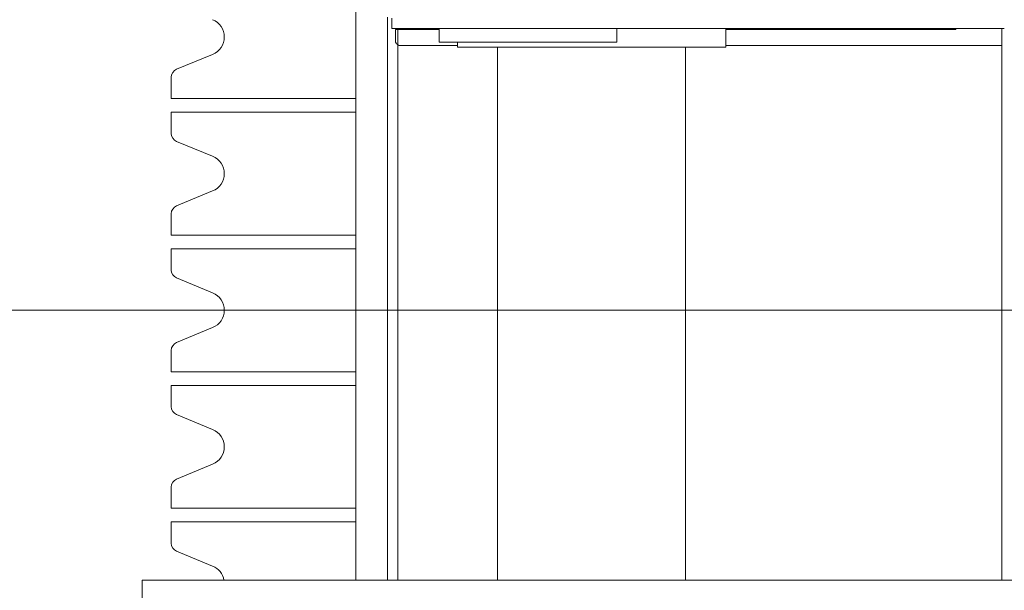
# Model space of a CAD drawing. Extents: x 0 to 59450, y 0 to 42050.
# Tile 95 of 256: x 24005 to 24582, y 7651 to 7985. Entities that reach past the tile are written whole.
import ezdxf

# ---------------------------------------------------------------- set-up
doc = ezdxf.new("R2010")
doc.units = 0
doc.header["$LTSCALE"] = 20
doc.header["$MEASUREMENT"] = 0
doc.layers.get('0').update_dxf_attribs({"linetype": 'CONTINUOUS'})
doc.layers.get('Defpoints').update_dxf_attribs({"linetype": 'CONTINUOUS'})
doc.dimstyles.new('DXF001', dxfattribs={"dimtxt": 3.1, "dimasz": 2, "dimexe": 2, "dimexo": 0.8, "dimgap": 0.09, "dimtad": 1, "dimdsep": 46, "dimtxsty": 'STANDARD', "dimcen": 0.09, "dimazin": 2, "dimtfac": 0.645161, "dimtdec": 4, "dimtmove": 0, "dimatfit": 3, "dimfxl": 1, "dimtvp": 0.66129, "dimtolj": 1, "dimtzin": 0, "dimarcsym": 0})

# ---------------------------------------------------------------- blocks, each defined once
blk = doc.blocks.new('_OPEN')
at = {"color": 0, "linetype": 'ByBlock', "lineweight": -2}
for p, q in [((-1, 0.166667), (0, 0)), ((0, 0), (-1, -0.166667)), ((0, 0), (-1, 0))]:
    blk.add_line(p, q, dxfattribs=at)
blk = doc.blocks.new('*D30')
at = {"color": 0, "linetype": 'Continuous', "lineweight": -2}
for p, q in [((29198.94, 9314.54), (23516.2, 9314.54)), ((23518.2, 9312.54), (23518.2, 6317.04)), ((29202.69, 6315.04), (23516.2, 6315.04))]:
    blk.add_line(p, q, dxfattribs=at)
at = {"layer": 'Defpoints', "color": 0, "linetype": 'Continuous'}
for p in [(29199.74, 9314.54), (23518.2, 6315.04), (29203.49, 6315.04)]:
    blk.add_point(p, dxfattribs=at)
at = {"color": 0, "linetype": 'Continuous', "lineweight": -2, "xscale": 2, "yscale": 2, "zscale": 2}
for p, rotation in [((23518.2, 9314.54), 90), ((23518.2, 6315.04), 270)]:
    blk.add_blockref('_OPEN', p, dxfattribs=dict(at, rotation=rotation))
at = {"color": 0, "linetype": 'Continuous', "lineweight": 13, "insert": (23468.11, 7988.69), "char_height": 100, "attachment_point": 5, "rotation": 90}
blk.add_mtext('\\A1;\\A1;3000', dxfattribs=at)

msp = doc.modelspace()

# ---------------------------------------------------------------- linework, layer by layer
at = {"color": 3, "linetype": 'Continuous', "lineweight": 13}
for p, q in [((24202.079, 8017.774), (24202.079, 7656.774)), ((24220.682, 7656.774), (24220.682, 7986.365)), ((24223.121, 7985.774), (24223.121, 7979.774)), ((24223.121, 7979.774), (24278.513, 7979.774)), ((24225.184, 7979.274), (24225.184, 7972.774)), ((24250.91, 7979.274), (24225.184, 7979.274)), ((24226.641, 7979.774), (24226.641, 7656.774)), ((24250.91, 7979.774), (24250.91, 7971.774)), ((24278.513, 7979.774), (24324.622, 7979.774)), ((24324.622, 7979.774), (24352.826, 7979.774)), ((24352.826, 7979.774), (24367.266, 7979.774)), ((24354.91, 7971.774), (24354.91, 7979.774)), ((24367.266, 7979.774), (24581.584, 7979.774)), ((24418.576, 7968.774), (24418.576, 7979.775)), ((24553.176, 7979.274), (24418.576, 7979.274)), ((24553.176, 7979.774), (24553.176, 7979.274)), ((24580.141, 7656.774), (24580.141, 7979.774)), ((24225.185, 7972.774), (24225.188, 7972.631)), ((24228.184, 7969.774), (24261.476, 7969.774)), ((24354.91, 7971.774), (24250.91, 7971.774)), ((24354.91, 7971.774), (24250.91, 7971.774)), ((24261.476, 7971.774), (24261.476, 7968.774)), ((24418.576, 7969.774), (24580.141, 7969.774)), ((24118.265, 7964.61), (24097.14, 7955.861)), ((24261.476, 7968.774), (24418.576, 7968.774)), ((24261.476, 7968.774), (24418.576, 7968.774)), ((24285.026, 7968.774), (24285.026, 7656.774)), ((24395.026, 7656.774), (24395.026, 7968.774)), ((24094.054, 7951.242), (24094.054, 7938.774)), ((24094.054, 7938.774), (24202.08, 7938.774)), ((24094.054, 7930.774), (24202.08, 7930.774)), ((24094.054, 7930.774), (24094.054, 7918.305)), ((24097.14, 7913.686), (24118.265, 7904.936)), ((24118.265, 7884.609), (24097.14, 7875.86)), ((24094.054, 7871.242), (24094.054, 7858.774)), ((24094.054, 7858.774), (24202.08, 7858.774)), ((24094.054, 7850.774), (24202.08, 7850.774)), ((24094.054, 7850.774), (24094.054, 7838.305)), ((24097.14, 7833.685), (24118.265, 7824.935)), ((38500.848, 7814.774), (23765.567, 7814.774)), ((24118.265, 7804.612), (24097.14, 7795.863)), ((24094.054, 7791.242), (24094.054, 7778.774)), ((24094.054, 7778.774), (24202.08, 7778.774)), ((24094.054, 7770.774), (24202.08, 7770.774)), ((24094.054, 7770.774), (24094.054, 7758.305)), ((24097.14, 7753.687), (24118.265, 7744.938)), ((24118.265, 7724.611), (24097.14, 7715.862)), ((24094.054, 7711.242), (24094.054, 7698.774)), ((24094.054, 7698.774), (24202.08, 7698.774)), ((24094.054, 7690.774), (24202.08, 7690.774)), ((24094.054, 7690.774), (24094.054, 7678.305)), ((24097.14, 7673.686), (24118.265, 7664.937)), ((24077.026, 7656.774), (24601.66, 7656.774)), ((24077.026, 7656.774), (24603.026, 7656.774)), ((24077.026, 7656.774), (24077.026, 7644.719))]:
    msp.add_line(p, q, dxfattribs=at)
for centre, radius, start, end in [((24114.054, 7974.774), 11, 292.5, 427.5), ((24228.021, 7972.774), 2.837, 182.875751, 185.809733), ((24228.229, 7972.763), 3.042, 185.207431, 187.993167), ((24228.326, 7972.808), 3.145, 188.569401, 191.313445), ((24228.245, 7972.778), 3.06, 191.048289, 193.908413), ((24228.23, 7972.793), 3.049, 194.256532, 197.171414), ((24228.231, 7972.789), 3.049, 197.094696, 200.045241), ((24228.241, 7972.787), 3.058, 199.94979, 202.9236), ((24228.224, 7972.794), 3.044, 203.159295, 206.180581), ((24228.225, 7972.789), 3.044, 206.090196, 209.136632), ((24228.214, 7972.8), 3.039, 209.411345, 212.4909), ((24228.216, 7972.783), 3.032, 212.19828, 215.294384), ((24228.207, 7972.802), 3.035, 215.694233, 218.812769), ((24228.206, 7972.794), 3.03, 218.703212, 221.834137), ((24228.195, 7972.77), 3.005, 221.636709, 224.783623), ((24228.198, 7972.8), 3.029, 225.141359, 228.286051), ((24228.201, 7972.791), 3.024, 228.136477, 231.266576), ((24228.188, 7972.767), 2.997, 231.175069, 234.322002), ((24228.157, 7972.751), 2.966, 234.617317, 237.802038), ((24228.192, 7972.764), 2.996, 237.372399, 240.476066), ((24228.266, 7972.908), 3.158, 240.611918, 243.528303), ((24228.158, 7972.733), 2.953, 243.871107, 247.007446), ((24228.014, 7972.401), 2.591, 247.082431, 250.686022), ((24228.239, 7972.859), 3.099, 249.55634, 252.392448), ((24229.259, 7975.959), 6.362, 252.082941, 253.318619), ((24228.05, 7972.427), 2.635, 256.446837, 260.155819), ((24228.011, 7972.15), 2.356, 259.960492, 266.162005), ((24228.501, 7975.734), 5.97, 263.771522, 266.949533), ((24099.054, 7951.242), 5, 112.5, 180), ((24099.054, 7918.305), 5, 180, 247.5), ((24114.054, 7894.774), 11, 292.5, 427.5), ((24099.054, 7871.242), 5, 112.5, 180), ((24099.054, 7838.305), 5, 180, 247.5), ((24114.054, 7814.774), 11, 292.5, 427.5), ((24099.054, 7791.242), 5, 112.5, 180), ((24099.054, 7758.305), 5, 180, 247.5), ((24114.054, 7734.774), 11, 292.5, 427.5), ((24099.054, 7711.242), 5, 112.5, 180), ((24099.054, 7678.305), 5, 180, 247.5), ((24114.054, 7654.774), 11, 10.475682, 67.5)]:
    msp.add_arc(centre, radius, start, end, dxfattribs=at)

# ---------------------------------------------------------------- dimensions: what is measured, and where the dimension line sits
at = {"linetype": 'Continuous', "lineweight": 13}
dim = msp.add_linear_dim(base=(23518.199, 6315.036), p1=(29199.739, 9314.536), p2=(29203.486, 6315.036), angle=90, text='\\A1;3000', dimstyle='DXF001', override={"dimtxt": 100, "dimasz": 2, "dimblk1": 'OPEN', "dimblk2": 'OPEN', "dimsah": 1}, dxfattribs=at)
dim.commit()
dim.dimension.update_dxf_attribs({"geometry": '*D30', "text_midpoint": (23518.199, 7988.686), "dimtype": 160})

doc.saveas('drawing.dxf')
